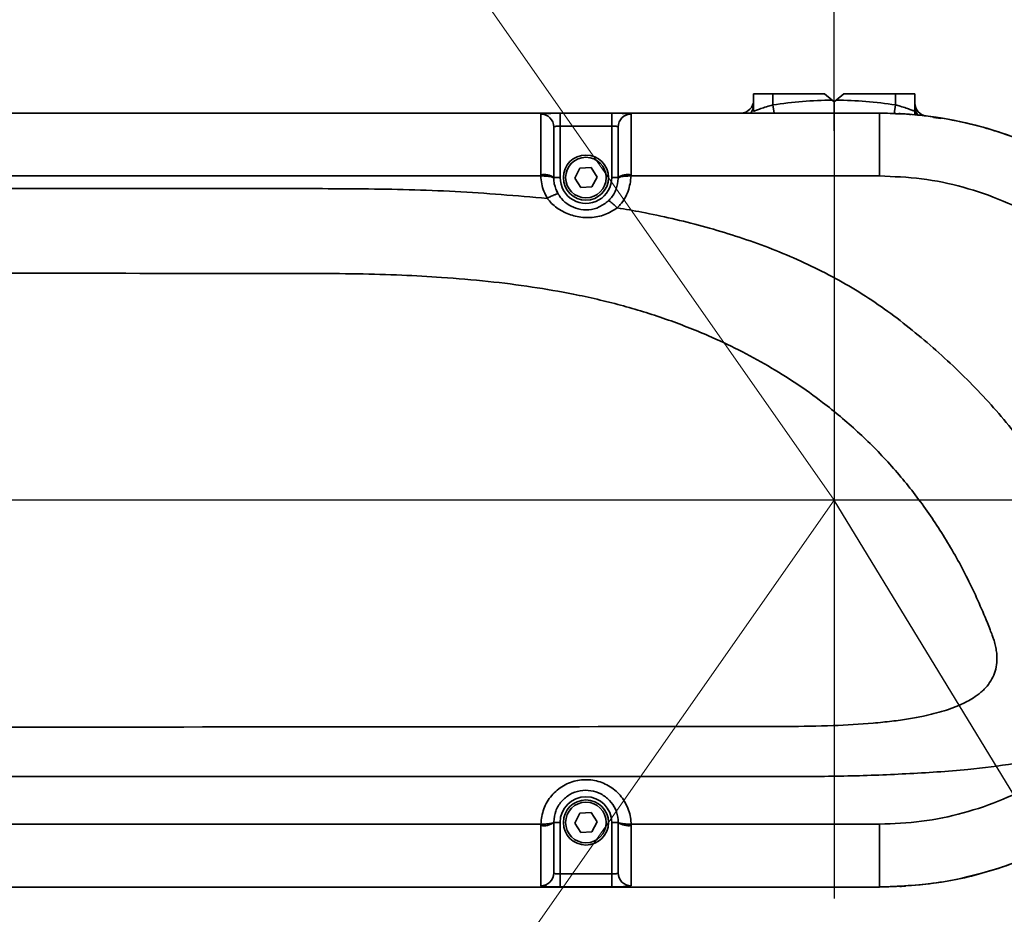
# Model space of a CAD drawing. Header units: millimetres. Extents: x -8713 to 3261, y -18743 to -8704.
# Tile 87 of 133: x -3280 to -3128, y -11283 to -11144. Entities that reach past the tile are written whole.
import ezdxf

# ---------------------------------------------------------------- set-up
doc = ezdxf.new("R2010")
doc.units = ezdxf.units.MM
doc.header["$LTSCALE"] = 10
doc.header["$PDSIZE"] = -1
doc.linetypes.add('CENTER', pattern=[50.8, 31.75, -6.35, 6.35, -6.35])
doc.layers.get('Defpoints').update_dxf_attribs({"true_color": 0x5e5e5e})
doc.layers.add('2细线层', color=4, linetype='Continuous', lineweight=13)
doc.layers.add('中心线层', color=1, linetype='CENTER')
doc.layers.add('细实线层', color=7, linetype='Continuous')
doc.dimstyles.new('ISO-25', dxfattribs={"dimscale": 20, "dimtxt": 4, "dimasz": 3.05, "dimexe": 3, "dimexo": 0.625, "dimtad": 1, "dimdec": 0, "dimtxsty": 'Standard', "dimcen": 2.5, "dimclrd": 1, "dimclre": 1, "dimclrt": 4, "dimadec": 1, "dimazin": 2, "dimtfac": 1, "dimtdec": 0, "dimtmove": 0, "dimatfit": 0, "dimfxl": 1, "dimarcsym": 0})

# ---------------------------------------------------------------- blocks, each defined once
blk = doc.blocks.new('*U215')
at = {"color": 0, "linetype": 'CENTER', "transparency": 16777216}
blk.add_line((844.98, 0), (-245.8, 0), dxfattribs=at)
blk = doc.blocks.new('*D241')
at = {"color": 1, "lineweight": -2, "transparency": 16777216}
for p, q in [((-4065.11, -11263.62), (-4065.11, -10988.49)), ((-3154.11, -11150.51), (-3154.11, -10988.49)), ((-4004.11, -11048.49), (-3215.11, -11048.49))]:
    blk.add_line(p, q, dxfattribs=at)
at = {"color": 1, "lineweight": 20, "transparency": 16777216}
for points in [[(-4004.11, -11038.33), (-4004.11, -11058.66), (-4065.11, -11048.49)], [(-3215.11, -11038.33), (-3215.11, -11058.66), (-3154.11, -11048.49)]]:
    blk.add_solid(points, dxfattribs=at)
at = {"layer": 'Defpoints', "color": 0, "lineweight": 20, "transparency": 16777216}
for p in [(-3154.11, -11048.49), (-3154.11, -11163.01), (-4065.11, -11276.12)]:
    blk.add_point(p, dxfattribs=at)
at = {"color": 4, "transparency": 16777216, "insert": (-3609.61, -10995.99), "char_height": 80, "attachment_point": 5}
blk.add_mtext('{\\fSimHei|b0|i0|c134|p49;911}', dxfattribs=at)
blk = doc.blocks.new('*D242')
at = {"color": 1, "lineweight": -2, "transparency": 16777216}
for p, q in [((-3154.11, -11161.09), (-3154.11, -10988.49)), ((-3007.86, -11161.37), (-3007.86, -10988.49)), ((-3215.11, -11048.49), (-3276.11, -11048.49)), ((-3154.11, -11048.49), (-3007.86, -11048.49)), ((-2946.86, -11048.49), (-2701.31, -11048.49))]:
    blk.add_line(p, q, dxfattribs=at)
at = {"color": 1, "lineweight": 20, "transparency": 16777216}
for points in [[(-3215.11, -11038.33), (-3215.11, -11058.66), (-3154.11, -11048.49)], [(-2946.86, -11038.33), (-2946.86, -11058.66), (-3007.86, -11048.49)]]:
    blk.add_solid(points, dxfattribs=at)
at = {"layer": 'Defpoints', "color": 0, "lineweight": 20, "transparency": 16777216}
for p in [(-3007.86, -11048.49), (-3154.11, -11173.59), (-3007.86, -11173.87)]:
    blk.add_point(p, dxfattribs=at)
at = {"color": 4, "transparency": 16777216, "insert": (-2793.58, -10995.99), "char_height": 80, "attachment_point": 5}
blk.add_mtext('{\\fSimHei|b0|i0|c134|p49;146}', dxfattribs=at)
blk = doc.blocks.new('*D248')
at = {"layer": 'Defpoints', "color": 0, "lineweight": 20, "transparency": 16777216}
for p in [(-4093.15, -11218.36), (-3002.37, -11218.36), (-3897.69, -11358.84), (-3704.6, -11510.99), (-3739.5, -12256)]:
    blk.add_point(p, dxfattribs=at)
at = {"layer": '中心线层', "color": 1, "lineweight": -2, "transparency": 16777216}
blk.add_arc((-3922.46, -11218.36), 364.82, 289.5913, 350.4087, dxfattribs=at)
at = {"layer": '中心线层', "color": 1, "lineweight": 20, "transparency": 16777216}
for points in [[(-3572.87, -11278.3), (-3552.61, -11280), (-3557.64, -11218.36)], [(-3797.53, -11571.89), (-3802.73, -11552.23), (-3859.11, -11577.64)]]:
    blk.add_solid(points, dxfattribs=at)
at = {"layer": '中心线层', "color": 4, "lineweight": 20, "transparency": 16777216, "insert": (-3683.55, -11418.83), "char_height": 80, "attachment_point": 5, "rotation": 50}
blk.add_mtext('80°', dxfattribs=at)
blk = doc.blocks.new('*D264')
at = {"layer": 'Defpoints', "color": 0, "linetype": 'ByBlock', "lineweight": 20, "transparency": 16777216}
for p in [(-2728.19, -10839.33), (-3403.14, -10862.71), (-3154.11, -11218.36), (-3154.11, -11218.36), (-2719.93, -11218.36)]:
    blk.add_point(p, dxfattribs=at)
at = {"layer": '中心线层', "color": 1, "linetype": 'ByBlock', "lineweight": -2, "transparency": 16777216}
for p, q in [((-3410.31, -10852.47), (-3515.55, -10702.17)), ((-2707.43, -11218.36), (-2523.95, -11218.36))]:
    blk.add_line(p, q, dxfattribs=at)
blk.add_arc((-3154.11, -11218.36), 570.16, 6.1329, 118.8671, dxfattribs=at)
at = {"layer": '中心线层', "color": 1, "linetype": 'ByBlock', "lineweight": 20, "transparency": 16777216}
for points in [[(-3423.99, -10727.68), (-3434.74, -10710.43), (-3481.13, -10751.32)], [(-2577.06, -11156.91), (-2597.37, -11157.99), (-2583.95, -11218.36)]]:
    blk.add_solid(points, dxfattribs=at)
at = {"layer": '中心线层', "color": 4, "linetype": 'ByBlock', "lineweight": 20, "transparency": 16777216, "insert": (-2866.6, -10666.06), "char_height": 80, "attachment_point": 5, "rotation": 332.5}
blk.add_mtext('125°', dxfattribs=at)
blk = doc.blocks.new('*D265')
at = {"layer": 'Defpoints', "color": 0, "linetype": 'ByBlock', "lineweight": 20, "transparency": 16777216}
for p in [(-3154.11, -11218.36), (-3154.11, -11218.36), (-2719.93, -11218.36), (-3403.14, -11574.02), (-3096.27, -11713.16)]:
    blk.add_point(p, dxfattribs=at)
at = {"layer": '中心线层', "color": 1, "linetype": 'ByBlock', "lineweight": -2, "transparency": 16777216}
for p, q in [((-2707.43, -11218.36), (-2595.95, -11218.36)), ((-3410.31, -11584.26), (-3474.26, -11675.58))]:
    blk.add_line(p, q, dxfattribs=at)
blk.add_arc((-3154.11, -11218.36), 498.16, 242.0203, 352.9797, dxfattribs=at)
at = {"layer": '中心线层', "color": 1, "linetype": 'ByBlock', "lineweight": 20, "transparency": 16777216}
for points in [[(-2669.83, -11278.63), (-2649.53, -11279.87), (-2655.95, -11218.36)], [(-3393.14, -11666.97), (-3382.51, -11649.63), (-3439.84, -11626.43)]]:
    blk.add_solid(points, dxfattribs=at)
at = {"layer": '中心线层', "color": 4, "linetype": 'ByBlock', "lineweight": 20, "transparency": 16777216, "insert": (-2948.32, -11613.67), "char_height": 80, "attachment_point": 5, "rotation": 27.5}
blk.add_mtext('125°', dxfattribs=at)
blk = doc.blocks.new('10')
at = {"color": 4}
blk.add_arc((0, 0), 1706.72, 290, 188, dxfattribs=at)

msp = doc.modelspace()

# ---------------------------------------------------------------- linework, layer by layer
at = {"color": 1}
msp.add_line((-3054.25, -11382.34), (-3154.11, -11218.36), dxfattribs=at)
at = {"layer": '中心线层', "color": 1, "linetype": 'CENTER', "lineweight": 20}
for q in [(-3403.14, -10862.71), (-3403.14, -11574.02), (-2719.93, -11218.36)]:
    msp.add_line((-3154.11, -11218.36), q, dxfattribs=at)
at = {"layer": '中心线层', "color": 4}
msp.add_line((-3154.11, -11156.62), (-3154.11, -11280.13), dxfattribs=at)
at = {"layer": '细实线层', "linetype": 'Continuous', "lineweight": 35}
for p, q in [((-3166.61, -11158.08), (-3166.61, -11155.36)), ((-3166.61, -11155.36), (-3163.61, -11155.36)), ((-3163.61, -11155.36), (-3163.61, -11157.09)), ((-3163.61, -11155.36), (-3155.61, -11155.36)), ((-3155.61, -11155.36), (-3154.41, -11156.36)), ((-3154.11, -11156.62), (-3154.41, -11156.36)), ((-3153.8, -11156.36), (-3154.11, -11156.62)), ((-3153.8, -11156.36), (-3152.61, -11155.36)), ((-3152.61, -11155.36), (-3144.61, -11155.36)), ((-3144.61, -11157.09), (-3144.61, -11155.36)), ((-3144.61, -11155.36), (-3141.61, -11155.36)), ((-3141.61, -11155.36), (-3141.61, -11158.08)), ((-3163.61, -11157.09), (-3163.41, -11158.38)), ((-3144.61, -11157.09), (-3144.82, -11158.47)), ((-3487.11, -11158.36), (-3147.11, -11158.36)), ((-3375.61, -11158.36), (-3147.1, -11158.36)), ((-3196.61, -11160.39), (-3196.61, -11158.39)), ((-3188.61, -11160.39), (-3188.61, -11158.39)), ((-3141.61, -11158.63), (-3141.61, -11158.08)), ((-3138.69, -11159.03), (-3137.57, -11159.2)), ((-3196.61, -11160.39), (-3196.61, -11168.36)), ((-3188.61, -11160.39), (-3196.61, -11160.39)), ((-3188.61, -11168.36), (-3188.61, -11160.39)), ((-3194.34, -11168.45), (-3193.55, -11166.91)), ((-3193.55, -11166.91), (-3191.82, -11166.82)), ((-3191.82, -11166.82), (-3190.88, -11168.28)), ((-3293.61, -11168.11), (-3199.6, -11168.11)), ((-3197.61, -11168.36), (-3197.6, -11168.48)), ((-3197.61, -11168.36), (-3196.61, -11168.36)), ((-3193.4, -11169.9), (-3194.34, -11168.45)), ((-3190.88, -11168.28), (-3191.67, -11169.82)), ((-3187.61, -11168.36), (-3188.61, -11168.36)), ((-3187.61, -11168.48), (-3187.61, -11168.36)), ((-3185.61, -11168.11), (-3147.1, -11168.11)), ((-3241.54, -11170.07), (-3293.93, -11170.07)), ((-3191.67, -11169.82), (-3193.4, -11169.9)), ((-3194.34, -11268.45), (-3193.55, -11266.91)), ((-3193.55, -11266.91), (-3191.82, -11266.82)), ((-3191.82, -11266.82), (-3190.88, -11268.28)), ((-3293.61, -11268.61), (-3199.6, -11268.61)), ((-3197.6, -11268.25), (-3197.61, -11268.36)), ((-3197.61, -11268.36), (-3196.61, -11268.36)), ((-3196.61, -11268.36), (-3196.61, -11276.33)), ((-3193.4, -11269.9), (-3194.34, -11268.45)), ((-3190.88, -11268.28), (-3191.67, -11269.82)), ((-3188.61, -11268.36), (-3187.61, -11268.36)), ((-3188.61, -11276.33), (-3188.61, -11268.36)), ((-3187.61, -11268.36), (-3187.61, -11268.25)), ((-3185.61, -11268.61), (-3147.1, -11268.61)), ((-3191.67, -11269.82), (-3193.4, -11269.9)), ((-3196.61, -11278.33), (-3196.61, -11276.33)), ((-3196.61, -11276.33), (-3188.61, -11276.33)), ((-3188.61, -11278.33), (-3188.61, -11276.33)), ((-3375.61, -11278.36), (-3147.1, -11278.36)), ((-3147.1, -11278.32), (-3147.1, -11278.36))]:
    msp.add_line(p, q, dxfattribs=at)
at = {"layer": '细实线层', "linetype": 'Continuous', "lineweight": 35, "flags": 128}
for points in [[(-3196.61, -11158.39), (-3192.61, -11158.39), (-3188.61, -11158.39)], [(-3141.61, -11158.08), (-3141.58, -11158.41), (-3141.52, -11158.65)], [(-3197.19, -11170.37), (-3197.04, -11170.79), (-3197, -11170.96)], [(-3375.61, -11261.25), (-3268.92, -11261.25), (-3162.23, -11261.25)], [(-3188.61, -11278.33), (-3192.61, -11278.33), (-3196.61, -11278.33)]]:
    msp.add_lwpolyline(points, dxfattribs=at)
at = {"layer": '细实线层', "linetype": 'Continuous', "lineweight": 35}
for centre, radius in [((-3192.61, -11168.36), 3.5), ((-3192.61, -11168.36), 3.15), ((-3192.61, -11268.36), 3.5), ((-3192.61, -11268.36), 3.15)]:
    msp.add_circle(centre, radius, dxfattribs=at)
for centre, radius, start, end in [((-3168.61, -11156.36), 2, 270, 0), ((-3154.11, -11218.36), 62, 90.284, 98.8139), ((-3154.11, -11218.36), 62, 81.1861, 89.716), ((-3168.01, -11157.25), 1.4, 307.0755, 357.3428), ((-3139.61, -11156.82), 2, 180, 263.0441), ((-3140.07, -11157.48), 1.54, 181.7634, 233.1137), ((-3199.6, -11160.51), 2, 0.051, 90.0506), ((-3185.61, -11160.51), 2, 89.9485, 179.9482), ((-3199.13, -11170.48), 2.61, 54.2225, 100.487), ((-3192.61, -11168.36), 4, 179.9998, 359.9998), ((-3186.08, -11170.48), 2.61, 79.508, 125.7991), ((-3192.61, -11268.36), 4, 359.9998, 179.9998), ((-3199.13, -11266.28), 2.59, 259.4313, 306.1685), ((-3186.08, -11266.28), 2.58, 233.7774, 280.5794), ((-3199.6, -11276.18), 2, 269.9441, 359.9263), ((-3185.61, -11276.17), 2, 180.0763, 270.0938)]:
    msp.add_arc(centre, radius, start, end, dxfattribs=at)
for points, knots in [([(-3166.61, -11158.08), (-3166.59, -11158.08), (-3166.56, -11158.06), (-3166.21, -11157.93), (-3165.53, -11157.68), (-3164.63, -11157.37), (-3163.95, -11157.19), (-3163.61, -11157.09)], [0, 0, 0, 0, 0.126659, 0.340135, 0.559319, 0.779764, 1, 1, 1, 1]), ([(-3144.61, -11157.09), (-3144.36, -11157.16), (-3143.78, -11157.32), (-3142.94, -11157.59), (-3142.2, -11157.85), (-3141.7, -11158.04), (-3141.64, -11158.07), (-3141.61, -11158.08)], [0, 0, 0, 0, 0.155291, 0.374014, 0.586718, 0.794228, 1, 1, 1, 1]), ([(-3199.61, -11158.51), (-3199.59, -11158.5), (-3199.55, -11158.47), (-3199.2, -11158.43), (-3198.52, -11158.41), (-3197.62, -11158.39), (-3196.94, -11158.39), (-3196.61, -11158.39)], [0, 0, 0, 0, 0.143994, 0.360542, 0.575164, 0.788075, 1, 1, 1, 1]), ([(-3199.61, -11167.92), (-3199.61, -11167.02), (-3199.61, -11165.17), (-3199.6, -11163.17), (-3199.6, -11161.77), (-3199.6, -11160.41), (-3199.61, -11159.29), (-3199.61, -11158.74), (-3199.61, -11158.57), (-3199.61, -11158.51)], [0, 0, 0, 0, 0.126784, 0.260239, 0.356523, 0.453014, 0.67423, 0.896395, 1, 1, 1, 1]), ([(-3188.61, -11158.39), (-3188.38, -11158.39), (-3187.83, -11158.39), (-3186.98, -11158.4), (-3186.22, -11158.42), (-3185.7, -11158.46), (-3185.64, -11158.49), (-3185.61, -11158.51)], [0, 0, 0, 0, 0.139419, 0.351857, 0.565908, 0.782129, 1, 1, 1, 1]), ([(-3185.61, -11158.51), (-3185.61, -11158.61), (-3185.61, -11158.79), (-3185.61, -11159.38), (-3185.61, -11160.26), (-3185.61, -11161.54), (-3185.61, -11163.14), (-3185.61, -11164.87), (-3185.61, -11166.36), (-3185.61, -11167.42), (-3185.61, -11167.92)], [0, 0, 0, 0, 0.168636, 0.337144, 0.481475, 0.625402, 0.771535, 0.85115, 0.93069, 1, 1, 1, 1]), ([(-3147.11, -11158.36), (-3144.86, -11158.44), (-3140.36, -11158.59), (-3133.7, -11159.76), (-3127.21, -11161.62), (-3120.97, -11164.22), (-3115.07, -11167.49), (-3109.56, -11171.4), (-3104.53, -11175.92), (-3100.04, -11180.96), (-3096.13, -11186.47), (-3092.88, -11192.4), (-3090.31, -11198.64), (-3088.45, -11205.14), (-3087.34, -11211.81), (-3086.98, -11218.56), (-3087.38, -11225.31), (-3088.55, -11231.97), (-3090.44, -11238.45), (-3093.05, -11244.69), (-3096.35, -11250.58), (-3100.29, -11256.08), (-3104.81, -11261.1), (-3109.88, -11265.57), (-3115.41, -11269.45), (-3121.33, -11272.69), (-3127.6, -11275.23), (-3134.1, -11277.05), (-3140.49, -11278.15), (-3144.7, -11278.28), (-3146.65, -11278.34)], [0, 0, 0, 0, 0.035831, 0.071776, 0.107607, 0.143437, 0.17938, 0.21521, 0.251046, 0.286996, 0.322832, 0.358666, 0.394615, 0.430449, 0.466323, 0.502312, 0.538186, 0.574016, 0.60996, 0.645789, 0.681641, 0.717607, 0.753459, 0.789288, 0.825231, 0.861059, 0.896917, 0.932889, 0.968746, 1, 1, 1, 1]), ([(-3147.1, -11168.11), (-3147.1, -11167.57), (-3147.1, -11166.5), (-3147.1, -11164.58), (-3147.1, -11162.57), (-3147.1, -11160.88), (-3147.1, -11159.59), (-3147.1, -11158.78), (-3147.1, -11158.4), (-3147.1, -11158.38), (-3147.1, -11158.36)], [0, 0, 0, 0, 0.0603973, 0.118127, 0.2324872, 0.3532119, 0.4824189, 0.6628618, 0.8407831, 1, 1, 1, 1]), ([(-3147.1, -11278.36), (-3144.14, -11278.24), (-3138.23, -11277.99), (-3129.48, -11275.94), (-3122.34, -11273.17), (-3116.73, -11270.19), (-3112.49, -11267.46), (-3108.46, -11264.35), (-3104.7, -11260.92), (-3101.28, -11257.21), (-3098.18, -11253.23), (-3095.41, -11248.96), (-3093, -11244.47), (-3091.01, -11239.84), (-3089.4, -11235.07), (-3088.19, -11230.13), (-3087.41, -11225.1), (-3087.06, -11220.08), (-3087.12, -11215.04), (-3087.62, -11209.97), (-3088.54, -11204.97), (-3089.87, -11200.11), (-3091.6, -11195.38), (-3093.75, -11190.76), (-3096.27, -11186.35), (-3099.14, -11182.2), (-3102.34, -11178.3), (-3105.89, -11174.66), (-3109.74, -11171.32), (-3113.82, -11168.36), (-3118.13, -11165.74), (-3122.69, -11163.48), (-3127.4, -11161.62), (-3132.19, -11160.18), (-3137.06, -11159.15), (-3142.04, -11158.49), (-3145.41, -11158.41), (-3147.1, -11158.36)], [0, 0, 0, 0, 0.047051, 0.094102, 0.142223, 0.168686, 0.195149, 0.222381, 0.249612, 0.276096, 0.30258, 0.329836, 0.357091, 0.383541, 0.409991, 0.437209, 0.464426, 0.490882, 0.517338, 0.544562, 0.571785, 0.598242, 0.624698, 0.651922, 0.679146, 0.705623, 0.7321, 0.759347, 0.786594, 0.813063, 0.839532, 0.866772, 0.894011, 0.920139, 0.946267, 0.973133, 1, 1, 1, 1]), ([(-3144.1, -11158.44), (-3144.1, -11158.44), (-3144.1, -11158.44), (-3144.11, -11158.44), (-3144.11, -11158.44), (-3144.11, -11158.44), (-3144.11, -11158.44), (-3144.1, -11158.44), (-3144.1, -11158.44), (-3144.1, -11158.44), (-3144.07, -11158.44), (-3144.02, -11158.44), (-3143.9, -11158.45), (-3143.66, -11158.46), (-3143.17, -11158.49), (-3142.68, -11158.53), (-3142.33, -11158.56), (-3142.24, -11158.57)], [0, 0, 0, 0, 0.0054252, 0.007345, 0.0081528, 0.0089207, 0.0097247, 0.0106426, 0.0116619, 0.0128001, 0.0187803, 0.0482106, 0.1030618, 0.2127863, 0.4322469, 0.8711536, 1, 1, 1, 1]), ([(-3196.61, -11160.39), (-3196.72, -11160.39), (-3196.94, -11160.39), (-3197.24, -11160.4), (-3197.47, -11160.43), (-3197.59, -11160.47), (-3197.6, -11160.5), (-3197.61, -11160.51)], [0, 0, 0, 0, 0.213734, 0.427597, 0.641849, 0.856993, 1, 1, 1, 1]), ([(-3197.61, -11160.51), (-3197.61, -11160.56), (-3197.61, -11160.72), (-3197.61, -11161.23), (-3197.61, -11162.26), (-3197.61, -11163.48), (-3197.61, -11164.62), (-3197.61, -11166.23), (-3197.61, -11167.67), (-3197.61, -11168.36)], [0, 0, 0, 0, 0.113404, 0.348884, 0.583291, 0.676775, 0.770026, 0.889035, 1, 1, 1, 1]), ([(-3187.61, -11160.51), (-3187.62, -11160.49), (-3187.64, -11160.45), (-3187.81, -11160.42), (-3188.06, -11160.4), (-3188.35, -11160.39), (-3188.53, -11160.39), (-3188.61, -11160.39)], [0, 0, 0, 0, 0.2163157, 0.4313889, 0.6455431, 0.8593302, 1, 1, 1, 1]), ([(-3187.61, -11168.36), (-3187.61, -11167.98), (-3187.61, -11166.72), (-3187.61, -11164.86), (-3187.61, -11163.26), (-3187.61, -11162.14), (-3187.61, -11161.33), (-3187.61, -11160.77), (-3187.61, -11160.6), (-3187.61, -11160.51)], [0, 0, 0, 0, 0.060958, 0.200311, 0.33821, 0.486187, 0.634622, 0.817238, 1, 1, 1, 1]), ([(-3199.6, -11168.11), (-3199.6, -11168.11), (-3199.61, -11168.05), (-3199.61, -11167.98), (-3199.61, -11167.92)], [0, 0, 0, 0, 0.000296, 1, 1, 1, 1]), ([(-3198.61, -11171.58), (-3198.96, -11170.85), (-3199.5, -11169.74), (-3199.58, -11168.53), (-3199.6, -11168.11)], [0, 0, 0, 0, 0.660599, 1, 1, 1, 1]), ([(-3197.6, -11168.48), (-3197.59, -11168.77), (-3197.53, -11169.63), (-3197.15, -11170.41), (-3196.89, -11170.93)], [0, 0, 0, 0, 0.339933, 1, 1, 1, 1]), ([(-3189.14, -11171.97), (-3189.03, -11171.86), (-3188.51, -11171.33), (-3187.81, -11170.17), (-3187.68, -11169.04), (-3187.61, -11168.48)], [0, 0, 0, 0, 0.123772, 0.560847, 1, 1, 1, 1]), ([(-3185.61, -11168.11), (-3185.7, -11168.91), (-3185.9, -11170.51), (-3186.88, -11172.14), (-3187.6, -11172.88), (-3187.76, -11173.05)], [0, 0, 0, 0, 0.438139, 0.875751, 1, 1, 1, 1]), ([(-3185.61, -11167.92), (-3185.61, -11167.98), (-3185.61, -11168.05), (-3185.61, -11168.11), (-3185.61, -11168.11)], [0, 0, 0, 0, 0.999705, 1, 1, 1, 1]), ([(-3102.72, -11195.32), (-3104, -11193.09), (-3106.56, -11188.63), (-3111.37, -11183.08), (-3116.55, -11178.47), (-3121.99, -11174.8), (-3127.86, -11171.86), (-3134.07, -11169.73), (-3140.53, -11168.37), (-3144.91, -11168.2), (-3147.1, -11168.11)], [0, 0, 0, 0, 0.140844, 0.281689, 0.401411, 0.521133, 0.640851, 0.760567, 0.880283, 1, 1, 1, 1]), ([(-3198.61, -11171.58), (-3203.37, -11171.18), (-3212.88, -11170.36), (-3227.21, -11170.07), (-3236.76, -11170.07), (-3241.54, -11170.07)], [0, 0, 0, 0, 0.3333087, 0.6666461, 1, 1, 1, 1]), ([(-3187.76, -11173.05), (-3188.38, -11173.44), (-3189.65, -11174.25), (-3191.93, -11174.66), (-3194.22, -11174.46), (-3196.28, -11173.67), (-3197.72, -11172.65), (-3198.39, -11171.85), (-3198.61, -11171.58)], [0, 0, 0, 0, 0.1807, 0.372615, 0.563141, 0.738701, 0.914295, 1, 1, 1, 1]), ([(-3196.89, -11170.93), (-3196.74, -11171.16), (-3196.3, -11171.83), (-3195.3, -11172.67), (-3193.82, -11173.31), (-3192.15, -11173.43), (-3190.48, -11173.02), (-3189.59, -11172.32), (-3189.14, -11171.97)], [0, 0, 0, 0, 0.091979, 0.271202, 0.44109, 0.622094, 0.810697, 1, 1, 1, 1]), ([(-3107.55, -11249.02), (-3107.46, -11248.65), (-3107.23, -11247.71), (-3107.16, -11245.52), (-3107.77, -11242.57), (-3108.91, -11239.16), (-3110.58, -11234.66), (-3112.93, -11229.12), (-3116.55, -11221.95), (-3121.15, -11214.41), (-3126.93, -11206.69), (-3133.41, -11199.56), (-3140.52, -11193.08), (-3148.15, -11187.21), (-3156.51, -11182.44), (-3165.37, -11178.65), (-3174.55, -11175.77), (-3182.06, -11174.04), (-3186.49, -11173.27), (-3187.76, -11173.05)], [0, 0, 0, 0, 0.0095635, 0.0247513, 0.0551171, 0.0855323, 0.115954, 0.1767882, 0.2376215, 0.3187177, 0.3998137, 0.4809115, 0.5620122, 0.6430984, 0.7241752, 0.8052646, 0.8863658, 0.967476, 1, 1, 1, 1]), ([(-3235.52, -11183.22), (-3258.87, -11183.21), (-3305.56, -11183.19), (-3352.26, -11183.14), (-3375.61, -11183.12)], [0, 0, 0, 0, 0.499994, 1, 1, 1, 1]), ([(-3161.47, -11253.47), (-3159.07, -11253.44), (-3154.59, -11253.4), (-3149.63, -11253.1), (-3146.61, -11252.82), (-3145.2, -11252.66), (-3143.87, -11252.49), (-3142.6, -11252.3), (-3141.4, -11252.09), (-3139.55, -11251.72), (-3137.18, -11251.13), (-3134.47, -11250.14), (-3132.69, -11249.18), (-3131.64, -11248.41), (-3131.11, -11247.95), (-3130.15, -11247), (-3129.3, -11245.65), (-3128.89, -11243.9), (-3128.85, -11242.71), (-3128.96, -11241.67), (-3129.14, -11240.79), (-3129.36, -11240), (-3129.64, -11239.22), (-3129.96, -11238.38), (-3131.14, -11235.42), (-3133.31, -11230.56), (-3136.88, -11224.16), (-3140.91, -11218.21), (-3145.42, -11212.72), (-3150.41, -11207.68), (-3156.64, -11202.47), (-3164.32, -11197.35), (-3171.51, -11193.73), (-3176.9, -11191.51), (-3180.26, -11190.27), (-3183.71, -11189.14), (-3187.25, -11188.12), (-3190.88, -11187.21), (-3195.44, -11186.23), (-3201.07, -11185.26), (-3207.88, -11184.4), (-3214.62, -11183.82), (-3221.37, -11183.46), (-3228.21, -11183.26), (-3233.01, -11183.23), (-3235.52, -11183.22)], [0, 0, 0, 0, 0.042414, 0.079133, 0.08782, 0.096126, 0.104051, 0.111599, 0.118774, 0.125579, 0.145082, 0.161929, 0.176392, 0.180759, 0.184929, 0.188926, 0.204633, 0.212427, 0.220589, 0.225648, 0.230942, 0.236512, 0.240289, 0.245606, 0.252463, 0.296687, 0.339707, 0.381884, 0.42358, 0.465163, 0.506992, 0.566971, 0.628183, 0.649018, 0.670114, 0.691499, 0.7132, 0.735243, 0.757654, 0.795728, 0.836139, 0.878959, 0.915278, 0.955618, 1, 1, 1, 1]), ([(-3375.61, -11253.61), (-3335.4, -11253.59), (-3264.02, -11253.57), (-3192.64, -11253.5), (-3161.47, -11253.47)], [0, 0, 0, 0, 0.563326, 1, 1, 1, 1]), ([(-3162.23, -11261.25), (-3159.02, -11261.24), (-3152.6, -11261.21), (-3142.98, -11260.85), (-3134.16, -11260.29), (-3126.19, -11259.31), (-3120.43, -11258.08), (-3116.11, -11256.67), (-3114.2, -11255.73), (-3113.25, -11255.26)], [0, 0, 0, 0, 0.193672, 0.387341, 0.580998, 0.726227, 0.871395, 0.935708, 1, 1, 1, 1]), ([(-3147.1, -11268.61), (-3144.91, -11268.53), (-3140.53, -11268.36), (-3134.07, -11267), (-3128.08, -11264.95), (-3122.61, -11262.24), (-3117.67, -11259.09), (-3114.72, -11256.54), (-3113.25, -11255.26)], [0, 0, 0, 0, 0.176016, 0.352034, 0.528053, 0.685367, 0.842683, 1, 1, 1, 1]), ([(-3199.6, -11268.61), (-3199.51, -11267.81), (-3199.31, -11266.21), (-3198.03, -11264.1), (-3196.17, -11262.54), (-3193.91, -11261.7), (-3191.53, -11261.67), (-3189.29, -11262.41), (-3187.41, -11263.85), (-3186.1, -11265.83), (-3185.65, -11267.53), (-3185.61, -11268.46), (-3185.61, -11268.61)], [0, 0, 0, 0, 0.111901, 0.223667, 0.333782, 0.441689, 0.548073, 0.653996, 0.760547, 0.868633, 0.978767, 1, 1, 1, 1]), ([(-3187.61, -11268.25), (-3187.61, -11268.14), (-3187.64, -11267.48), (-3187.96, -11266.28), (-3188.89, -11264.88), (-3190.24, -11263.86), (-3191.84, -11263.33), (-3193.54, -11263.36), (-3195.16, -11263.95), (-3196.48, -11265.06), (-3197.4, -11266.55), (-3197.54, -11267.68), (-3197.6, -11268.25)], [0, 0, 0, 0, 0.02139, 0.132077, 0.240319, 0.346669, 0.452158, 0.558031, 0.665513, 0.775463, 0.88746, 1, 1, 1, 1]), ([(-3199.61, -11268.82), (-3199.61, -11268.75), (-3199.61, -11268.68), (-3199.6, -11268.61), (-3199.6, -11268.61)], [0, 0, 0, 0, 0.9997129, 1, 1, 1, 1]), ([(-3199.61, -11278.18), (-3199.61, -11278.07), (-3199.6, -11277.85), (-3199.6, -11277.16), (-3199.6, -11276.07), (-3199.6, -11274.37), (-3199.61, -11272.12), (-3199.61, -11270.18), (-3199.61, -11269.05), (-3199.61, -11268.82)], [0, 0, 0, 0, 0.169777, 0.339443, 0.523126, 0.705588, 0.840952, 0.967992, 1, 1, 1, 1]), ([(-3197.61, -11268.36), (-3197.61, -11268.54), (-3197.61, -11269.4), (-3197.61, -11270.92), (-3197.61, -11272.77), (-3197.61, -11274.23), (-3197.61, -11275.22), (-3197.61, -11275.87), (-3197.61, -11276.08), (-3197.61, -11276.18)], [0, 0, 0, 0, 0.027565, 0.136542, 0.259692, 0.445448, 0.632583, 0.816228, 1, 1, 1, 1]), ([(-3187.61, -11276.18), (-3187.61, -11276.12), (-3187.61, -11275.93), (-3187.61, -11275.36), (-3187.61, -11274.24), (-3187.61, -11272.96), (-3187.61, -11271.83), (-3187.61, -11270.32), (-3187.61, -11269), (-3187.61, -11268.36)], [0, 0, 0, 0, 0.104207, 0.351181, 0.59706, 0.692235, 0.787163, 0.897493, 1, 1, 1, 1]), ([(-3185.61, -11268.61), (-3185.61, -11268.61), (-3185.61, -11268.68), (-3185.61, -11268.75), (-3185.61, -11268.82)], [0, 0, 0, 0, 0.000286, 1, 1, 1, 1]), ([(-3185.61, -11268.82), (-3185.61, -11269.66), (-3185.61, -11271.38), (-3185.6, -11273.28), (-3185.6, -11274.65), (-3185.6, -11276.08), (-3185.6, -11277.3), (-3185.61, -11277.91), (-3185.61, -11278.11), (-3185.61, -11278.17)], [0, 0, 0, 0, 0.120079, 0.244533, 0.342286, 0.440258, 0.671941, 0.904593, 1, 1, 1, 1]), ([(-3147.1, -11268.61), (-3147.1, -11269.16), (-3147.1, -11270.24), (-3147.1, -11272.18), (-3147.1, -11274.18), (-3147.1, -11275.84), (-3147.1, -11277), (-3147.1, -11277.73), (-3147.1, -11278.16), (-3147.1, -11278.27), (-3147.1, -11278.32)], [0, 0, 0, 0, 0.067507, 0.132934, 0.2658, 0.40872, 0.560958, 0.716332, 0.866045, 1, 1, 1, 1]), ([(-3197.61, -11276.18), (-3197.6, -11276.2), (-3197.59, -11276.23), (-3197.47, -11276.28), (-3197.24, -11276.31), (-3196.94, -11276.33), (-3196.72, -11276.33), (-3196.61, -11276.33)], [0, 0, 0, 0, 0.143828, 0.359231, 0.573303, 0.786758, 1, 1, 1, 1]), ([(-3188.61, -11276.33), (-3188.53, -11276.33), (-3188.35, -11276.33), (-3188.07, -11276.32), (-3187.81, -11276.29), (-3187.64, -11276.25), (-3187.62, -11276.2), (-3187.61, -11276.18)], [0, 0, 0, 0, 0.140176, 0.353477, 0.56743, 0.782826, 1, 1, 1, 1]), ([(-3196.61, -11278.33), (-3196.94, -11278.33), (-3197.62, -11278.33), (-3198.52, -11278.31), (-3199.2, -11278.28), (-3199.55, -11278.23), (-3199.59, -11278.19), (-3199.61, -11278.18)], [0, 0, 0, 0, 0.211546, 0.424241, 0.638859, 0.855547, 1, 1, 1, 1]), ([(-3185.61, -11278.17), (-3185.64, -11278.19), (-3185.7, -11278.24), (-3186.22, -11278.29), (-3186.98, -11278.31), (-3187.83, -11278.33), (-3188.39, -11278.33), (-3188.61, -11278.33)], [0, 0, 0, 0, 0.218182, 0.434744, 0.648846, 0.860998, 1, 1, 1, 1]), ([(-3147.1, -11278.32), (-3146.87, -11278.33), (-3146.42, -11278.36), (-3145.88, -11278.35), (-3145.63, -11278.35)], [0, 0, 0, 0, 0.527529, 1, 1, 1, 1]), ([(-3143.03, -11278.22), (-3143.21, -11278.23), (-3143.5, -11278.25), (-3143.79, -11278.27), (-3143.91, -11278.28)], [0, 0, 0, 0, 0.609182, 1, 1, 1, 1])]:
    msp.add_open_spline(points, degree=3, knots=knots, dxfattribs=at)
for points in [[(-3197.6, -11168.48), (-3197.64, -11168.42), (-3197.7, -11168.32), (-3198.16, -11168.19), (-3198.82, -11168.12), (-3199.34, -11168.11), (-3199.6, -11168.11)], [(-3185.61, -11168.11), (-3185.87, -11168.11), (-3186.39, -11168.12), (-3187.05, -11168.19), (-3187.51, -11168.32), (-3187.58, -11168.42), (-3187.61, -11168.48)], [(-3198.61, -11171.58), (-3198.4, -11171.47), (-3197.97, -11171.23), (-3197.43, -11170.99), (-3197.02, -11170.87), (-3196.94, -11170.91), (-3196.89, -11170.93)], [(-3187.76, -11173.05), (-3187.93, -11172.88), (-3188.26, -11172.55), (-3188.7, -11172.19), (-3189.03, -11171.96), (-3189.1, -11171.97), (-3189.14, -11171.97)], [(-3197.6, -11268.25), (-3197.64, -11268.3), (-3197.7, -11268.41), (-3198.16, -11268.53), (-3198.82, -11268.61), (-3199.34, -11268.61), (-3199.6, -11268.61)], [(-3187.61, -11268.25), (-3187.58, -11268.3), (-3187.51, -11268.41), (-3187.05, -11268.53), (-3186.39, -11268.61), (-3185.87, -11268.61), (-3185.61, -11268.61)]]:
    msp.add_open_spline(points, degree=3, dxfattribs=at)

# ---------------------------------------------------------------- block references
at = {"color": 4, "linetype": 'CENTER'}
msp.add_blockref('*U215', (-3847.36, -11218.36), dxfattribs=at)
at = {"layer": '2细线层', "color": 0, "linetype": 'ByBlock', "lineweight": 20}
msp.add_blockref('10', (-4065.11, -12168.36), dxfattribs=at)

# ---------------------------------------------------------------- dimensions: what is measured, and where the dimension line sits
for base, p1, p2, picture, middle in [((-3154.11, -11048.49), (-4065.11, -11276.12), (-3154.11, -11163.01), '*D241', (-3609.61, -10995.99)), ((-3007.86, -11048.49), (-3154.11, -11173.59), (-3007.86, -11173.87), '*D242', (-2793.58, -10995.99))]:
    dim = msp.add_linear_dim(base=base, p1=p1, p2=p2, text='{\\fSimHei|b0|i0|c134|p49;<>}', dimstyle='ISO-25')
    dim.commit()
    dim.dimension.update_dxf_attribs({"geometry": picture, "text_midpoint": middle})
at = {"layer": '中心线层', "color": 1, "linetype": 'ByBlock', "lineweight": 20}
for base, line1, line2, picture, middle in [((-2728.19, -10839.33), ((-3154.11, -11218.36), (-3403.14, -10862.71)), ((-3154.11, -11218.36), (-2719.93, -11218.36)), '*D264', (-2866.6, -10666.06)), ((-3096.27, -11713.16), ((-3154.11, -11218.36), (-2719.93, -11218.36)), ((-3154.11, -11218.36), (-3403.14, -11574.02)), '*D265', (-2948.32, -11613.67))]:
    dim = msp.add_angular_dim_2l(base=base, line1=line1, line2=line2, dimstyle='ISO-25', dxfattribs=at)
    dim.commit()
    dim.dimension.update_dxf_attribs({"geometry": picture, "text_midpoint": middle})
at = {"layer": '中心线层', "color": 2, "lineweight": 20}
dim = msp.add_angular_dim_2l(base=(-3704.6, -11510.99), line1=((-3002.37, -11218.36), (-4093.15, -11218.36)), line2=((-3897.69, -11358.84), (-3739.5, -12256)), dimstyle='ISO-25', dxfattribs=at)
dim.commit()
dim.dimension.update_dxf_attribs({"geometry": '*D248', "text_midpoint": (-3683.55, -11418.83)})

doc.saveas('drawing.dxf')
